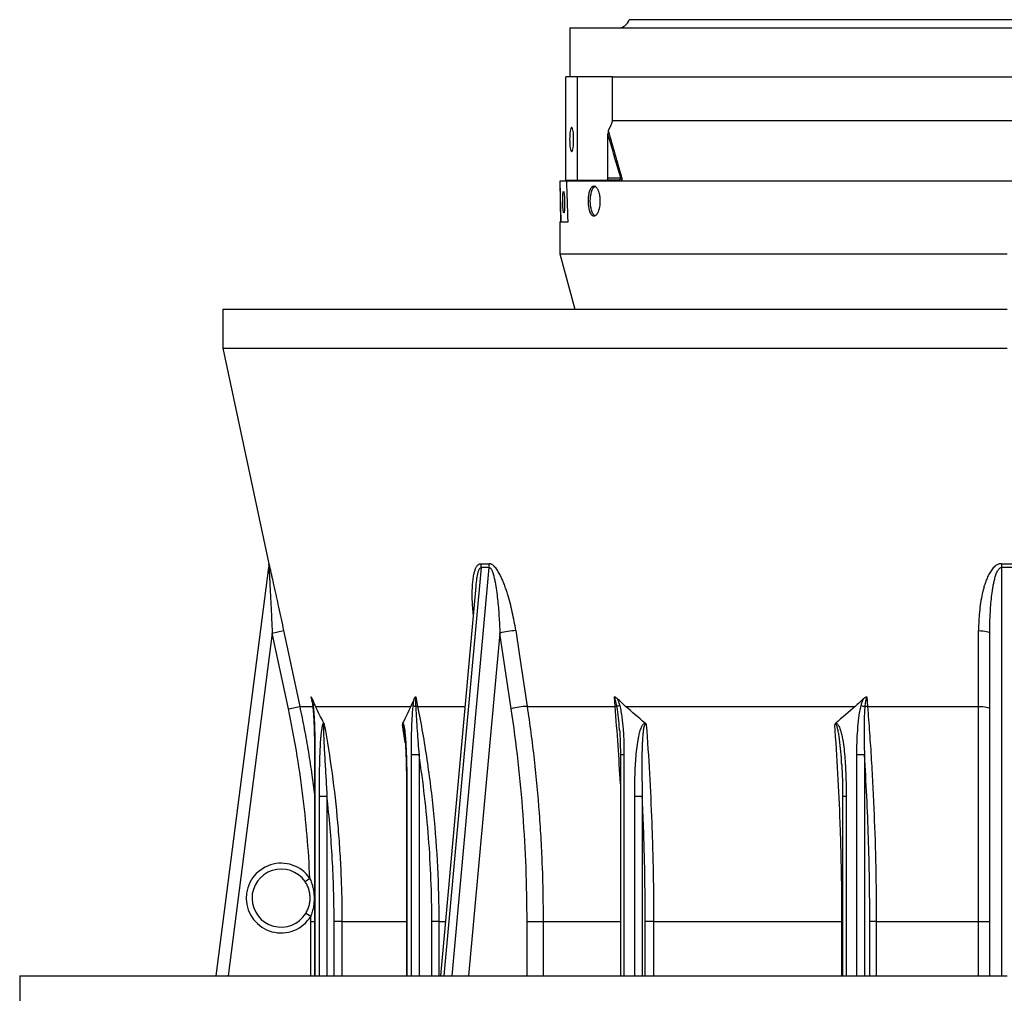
# Model space of a CAD drawing. Header units: millimetres. Extents: x 1627 to 3327, y 523 to 4613.
# Tile 2 of 9: x 1627 to 2475, y 1254 to 2092. Entities that reach past the tile are written whole.
import ezdxf

# ---------------------------------------------------------------- set-up
doc = ezdxf.new("R2010")
doc.units = ezdxf.units.MM

msp = doc.modelspace()

# ---------------------------------------------------------------- linework, layer by layer
at = {"color": 7, "linetype": 'Continuous', "lineweight": 25}
for p, q in [((2100.73, 2085.3), (2100.73, 2043.3)), ((2100.73, 2085.3), (2853.73, 2085.3)), ((2802.65, 2092.43), (2151.81, 2092.43)), ((2097.23, 1954.3), (2097.23, 2043.3)), ((2107.44, 2043.3), (2097.23, 2043.3)), ((2107.44, 1954.3), (2107.44, 2043.3)), ((2137.45, 2043.3), (2107.44, 2043.3)), ((2137.45, 2005.3), (2137.45, 2043.3)), ((2137.45, 2043.3), (2857.23, 2043.3)), ((2857.23, 2005.3), (2137.45, 2005.3)), ((2133.63, 1956.3), (2133.63, 1994.01)), ((2092.27, 1953.3), (2092.88, 1918.3)), ((2092.27, 1953.3), (2092.31, 1953.3)), ((2092.31, 1953.3), (2092.92, 1918.3)), ((2098.08, 1953.3), (2092.31, 1953.3)), ((2097.23, 1954.3), (2107.44, 1954.3)), ((2862.23, 1953.3), (2098.08, 1953.3)), ((2102.2, 1953.49), (2102.23, 1953.3)), ((2107.44, 1954.3), (2132.72, 1954.3)), ((2141.71, 1954.3), (2132.72, 1954.3)), ((2133.63, 1956.3), (2144.55, 1956.3)), ((2092.23, 1918.3), (2092.23, 1890.8)), ((2092.23, 1918.3), (2099.25, 1918.3)), ((2092.23, 1890.8), (2104.96, 1843.3)), ((2092.23, 1890.8), (2477.23, 1890.8)), ((1802.23, 1843.3), (1802.23, 1809.66)), ((1802.23, 1843.3), (2477.23, 1843.3)), ((1802.23, 1809.66), (1841.68, 1624.09)), ((1802.23, 1809.66), (2477.23, 1809.66)), ((1796.49, 1269.3), (1841.82, 1620.79)), ((2020, 1604.59), (1989.43, 1269.3)), ((2020.01, 1604.7), (2020, 1604.59)), ((2020.05, 1604.58), (2020.09, 1604.87)), ((1844.63, 1564.41), (1854.4, 1566.49)), ((1858.5, 1499.23), (1844.63, 1564.41)), ((2050.33, 1499.23), (2040.52, 1564.41)), ((2462.23, 1269.3), (2462.23, 1564.41)), ((1968.08, 1509.56), (1969.73, 1501.3)), ((2139.77, 1501.3), (2139.09, 1509.56)), ((2356.31, 1509.56), (2356.99, 1501.3)), ((1858.5, 1499.23), (1868.27, 1501.3)), ((1868.27, 1501.3), (1879.75, 1501.3)), ((1878.72, 1506.87), (1878.64, 1507.26)), ((1881.98, 1501.3), (1963.83, 1501.3)), ((2064.03, 1501.3), (2139.77, 1501.3)), ((2148.81, 1501.3), (2346.43, 1501.3)), ((2356.99, 1501.3), (2452.63, 1501.3)), ((1957.93, 1482.02), (1957.87, 1482.35)), ((2143.58, 1480.94), (2143.57, 1481.17)), ((1881, 1459.55), (1881, 1269.3)), ((1970.96, 1459.55), (1964.43, 1459.55)), ((2144.29, 1459.55), (2144.29, 1269.3)), ((2354.4, 1459.55), (2347.86, 1459.55)), ((2334.85, 1450.95), (2334.83, 1451.28)), ((1891.74, 1423.64), (1885.21, 1423.64)), ((1960.22, 1423.64), (1960.22, 1269.3)), ((2163.15, 1423.64), (2156.62, 1423.64)), ((2335.54, 1423.64), (2335.54, 1269.3)), ((1872.85, 1350.45), (1876.97, 1353.28)), ((1877.74, 1320.52), (1873.49, 1323.15)), ((1904.62, 1316.18), (1897.86, 1316.18)), ((1988.03, 1316.18), (1981.97, 1316.18)), ((2063.94, 1316.18), (2077.78, 1316.18)), ((2172.88, 1316.18), (2165.69, 1316.18)), ((2172.88, 1316.18), (2335.04, 1316.18)), ((2364.53, 1316.18), (2358.96, 1316.18)), ((2364.53, 1316.18), (2452.65, 1316.18)), ((2452.65, 1316.18), (2462.23, 1316.18)), ((1627.23, 1269.3), (1627.23, 1239.3)), ((1627.23, 1269.3), (2477.23, 1269.3))]:
    msp.add_line(p, q, dxfattribs=at)
at = {"color": 1, "linetype": 'Continuous', "lineweight": 25}
for p, q in [((2141.43, 1953.49), (2102.2, 1953.49)), ((2024.39, 1620.79), (1992.34, 1269.3)), ((1999.41, 1269.3), (2031.46, 1620.79)), ((2472.23, 1620.79), (2472.23, 1269.3)), ((1844.63, 1564.41), (1806.57, 1269.3)), ((2040.52, 1564.41), (2013.61, 1269.3)), ((1879.14, 1504.38), (1878.1, 1509.56)), ((1969.73, 1501.3), (2010.58, 1501.3)), ((1959.16, 1470.09), (1956.63, 1485.5)), ((1957.99, 1481.68), (1958.12, 1480.92)), ((1881.38, 1459.55), (1881, 1459.55)), ((1881.38, 1459.55), (1881.38, 1269.3)), ((1964.43, 1269.3), (1964.43, 1459.55)), ((1970.96, 1459.55), (1970.96, 1269.3)), ((2147.38, 1459.55), (2144.29, 1459.55)), ((2147.38, 1459.55), (2147.38, 1269.3)), ((2347.86, 1269.3), (2347.86, 1459.55)), ((2354.4, 1459.55), (2354.4, 1269.3)), ((2334.87, 1450.6), (2335.01, 1447.77)), ((1885.21, 1269.3), (1885.21, 1423.64)), ((1891.74, 1423.64), (1891.74, 1269.3)), ((1960.6, 1423.64), (1960.22, 1423.64)), ((1960.6, 1423.64), (1960.6, 1269.3)), ((2156.62, 1269.3), (2156.62, 1423.64)), ((2163.15, 1423.64), (2163.15, 1269.3)), ((2338.62, 1423.64), (2335.54, 1423.64)), ((2338.62, 1423.64), (2338.62, 1269.3)), ((1877.75, 1316.18), (1881, 1316.18)), ((1877.75, 1269.3), (1877.75, 1316.18)), ((1897.86, 1269.3), (1897.86, 1316.18)), ((1904.62, 1316.18), (1960.22, 1316.18)), ((1904.62, 1316.18), (1904.62, 1269.3)), ((1981.97, 1269.3), (1981.97, 1316.18)), ((1988.03, 1316.18), (1993.7, 1316.18)), ((1988.03, 1316.18), (1988.03, 1269.3)), ((2063.94, 1269.3), (2063.94, 1316.18)), ((2077.78, 1316.18), (2144.29, 1316.18)), ((2077.78, 1316.18), (2077.78, 1269.3)), ((2165.69, 1269.3), (2165.69, 1316.18)), ((2172.88, 1316.18), (2172.88, 1269.3)), ((2335.54, 1316.18), (2335.04, 1316.18)), ((2335.04, 1269.3), (2335.04, 1316.18)), ((2358.96, 1269.3), (2358.96, 1316.18)), ((2364.53, 1316.18), (2364.53, 1269.3)), ((2452.65, 1269.3), (2452.65, 1316.18))]:
    msp.add_line(p, q, dxfattribs=at)
at = {"color": 7, "linetype": 'Continuous', "lineweight": 25, "flags": 128}
for points in [[(2104.05, 1989.3), (2104.02, 1991.23), (2103.94, 1993.1), (2103.8, 1994.83), (2103.6, 1996.38), (2103.37, 1997.68), (2103.1, 1998.7), (2102.81, 1999.4), (2102.5, 1999.76), (2102.18, 1999.76), (2101.87, 1999.4), (2101.57, 1998.7), (2101.3, 1997.68), (2101.07, 1996.38), (2100.88, 1994.83), (2100.74, 1993.1), (2100.65, 1991.23), (2100.62, 1989.3), (2100.65, 1987.38), (2100.74, 1985.51), (2100.88, 1983.78), (2101.07, 1982.23), (2101.3, 1980.93), (2101.57, 1979.91), (2101.87, 1979.21), (2102.18, 1978.85), (2102.5, 1978.85), (2102.81, 1979.21), (2103.1, 1979.91), (2103.37, 1980.93), (2103.6, 1982.23), (2103.8, 1983.78), (2103.94, 1985.51), (2104.02, 1987.38), (2104.05, 1989.3)], [(2122.56, 1923.49), (2122.17, 1923.7), (2121.39, 1924.4), (2120.67, 1925.42), (2120.02, 1926.74), (2119.46, 1928.32), (2119.01, 1930.12), (2118.68, 1932.08), (2118.48, 1934.17), (2118.41, 1936.3), (2118.48, 1938.44), (2118.68, 1940.53), (2119.01, 1942.49), (2119.46, 1944.29), (2120.02, 1945.87), (2120.67, 1947.19), (2121.39, 1948.21), (2122.17, 1948.91), (2122.53, 1949.11)], [(2472.31, 1624.15), (2472.3, 1623.73), (2472.29, 1623.31), (2472.28, 1622.9), (2472.27, 1622.47), (2472.26, 1622.05), (2472.25, 1621.63), (2472.24, 1621.21), (2472.23, 1620.79)], [(1854.4, 1566.49), (1858.57, 1546.93), (1868.27, 1501.3)], [(2054.23, 1566.49), (2057.17, 1546.93), (2064.03, 1501.3)], [(2452.63, 1501.3), (2452.62, 1520.87), (2452.62, 1566.49)], [(2452.62, 1566.49), (2454.51, 1566.44), (2456.33, 1566.31), (2457.99, 1566.11), (2459.44, 1565.85), (2460.63, 1565.54), (2461.51, 1565.19), (2462.05, 1564.81), (2462.23, 1564.41)], [(2452.63, 1501.3), (2454.52, 1501.25), (2456.33, 1501.12), (2457.99, 1500.93), (2459.44, 1500.67), (2460.63, 1500.36), (2461.51, 1500), (2462.05, 1499.62), (2462.23, 1499.23)]]:
    msp.add_lwpolyline(points, dxfattribs=at)
at = {"color": 7, "linetype": 'Continuous', "lineweight": 25}
for centre, radius, start, end in [((2142.23, 2095.3), 10, 270, 343.2932), ((2101.21, 1953.3), 1, 10.88553, 90), ((2140.51, 1953.38), 0.928, 7.18286, 87.43282), ((2142.8, 1961.39), 5.37, 288.92984, 298.88257), ((1831.89, 1622.01), 10, 352.72155, 12.02082), ((1831.91, 1622.07), 10, 352.65122, 12.00989), ((2010.47, 1622.29), 14, 353.84775, 7.62134), ((2017.38, 1621.84), 14.12, 355.72721, 9.39564), ((2055.87, 1509.43), 57.08, 91.64733, 105.60016), ((1969.4, 1507.57), 6.58, 238.46433, 258.76804), ((1971.6, 1478.83), 22.56, 94.77022, 98.90039), ((2065.68, 1444.24), 57.09, 91.65557, 105.59979), ((2139.52, 1492.8), 8.51, 77.63178, 88.25391), ((2149.23, 1482.84), 19.9, 106.13658, 113.35164), ((2365.05, 1546.47), 46.51, 253.13054, 257.20254), ((2358.03, 1476.14), 25.18, 92.3569, 97.48814), ((1852.23, 1336.3), 30, 34.45076, 328.24919), ((1852.23, 1336.3), 25, 34.45076, 328.24919)]:
    msp.add_arc(centre, radius, start, end, dxfattribs=at)
at = {"color": 1, "linetype": 'Continuous', "lineweight": 25}
msp.add_arc((1880.15, 1501.38), 0.647, 116.98149, 176.31534, dxfattribs=at)
at = {"color": 7, "linetype": 'Continuous', "lineweight": 25}
for centre, major_axis, ratio, start_param, end_param in [((2477.23, -20019.4), (-383.54, 22056.64), 0.001521, 6.179265, 6.195892), ((2132.72, 1956.3), (0, 2), 0.455863, 3.141593, 4.712389)]:
    msp.add_ellipse(centre, major_axis=major_axis, ratio=ratio, start_param=start_param, end_param=end_param, dxfattribs=at)
msp.add_ellipse((2095.47, 1935.3), major_axis=(-0.17, 9.5), ratio=0.087129, dxfattribs=at)
for points in [[(2137.45, 2005.3), (2136.28, 2002.28), (2135.08, 1999.42), (2133.83, 1996.76)], [(2144.55, 1956.3), (2140.85, 1968.85), (2137.22, 1981.42), (2133.63, 1994.01)], [(2133.83, 1996.76), (2137.63, 1983.38), (2141.48, 1970.02), (2145.4, 1956.68)], [(1841.82, 1620.79), (1841.81, 1620.75), (1841.81, 1620.73), (1841.81, 1620.73)], [(2024.35, 1624.15), (2026.66, 1624.07), (2028.99, 1624.07), (2031.31, 1624.15)], [(2031.46, 1620.79), (2029.1, 1620.71), (2026.74, 1620.71), (2024.39, 1620.79)], [(2482.23, 1620.79), (2478.9, 1620.71), (2475.57, 1620.71), (2472.23, 1620.79)], [(2472.31, 1624.15), (2475.59, 1624.07), (2478.87, 1624.07), (2482.16, 1624.15)], [(1888.93, 1486.96), (1886.57, 1491.59), (1884.25, 1496.39), (1881.98, 1501.3)], [(1963.83, 1501.3), (1961.55, 1496.39), (1959.24, 1491.59), (1956.87, 1486.96)], [(1966.81, 1507.95), (1965.83, 1505.7), (1964.84, 1503.47), (1963.83, 1501.3)], [(2165.61, 1486.96), (2159.9, 1491.59), (2154.31, 1496.39), (2148.81, 1501.3)], [(2346.43, 1501.3), (2340.93, 1496.39), (2335.34, 1491.59), (2329.63, 1486.96)], [(2353.62, 1507.95), (2351.26, 1505.7), (2348.86, 1503.47), (2346.43, 1501.3)], [(2063.94, 1316.18), (2063.94, 1347.02), (2061.65, 1408.37), (2054.87, 1469.05), (2050.33, 1499.23)], [(1877.75, 1316.18), (1877.75, 1317.62), (1877.75, 1319.07), (1877.74, 1320.52)]]:
    msp.add_open_spline(points, degree=3, dxfattribs=at)
for points, knots in [([(2133.83, 1996.76), (2133.83, 1996.75), (2133.81, 1996.72), (2133.8, 1996.66), (2133.78, 1996.6), (2133.77, 1996.53), (2133.75, 1996.45), (2133.74, 1996.35), (2133.72, 1996.25), (2133.71, 1996.14), (2133.7, 1996.02), (2133.69, 1995.89), (2133.68, 1995.75), (2133.67, 1995.6), (2133.65, 1995.28), (2133.64, 1994.75), (2133.63, 1994.27), (2133.63, 1994.01)], [0, 0, 0, 0, 0.024428, 0.050503, 0.078523, 0.10873, 0.141315, 0.176434, 0.214207, 0.254734, 0.298095, 0.344355, 0.393568, 0.445777, 0.501021, 0.728002, 1, 1, 1, 1]), ([(2141.43, 1953.49), (2141.58, 1953.61), (2141.68, 1953.72), (2141.82, 1953.91), (2141.86, 1954), (2141.88, 1954.15), (2141.86, 1954.21), (2141.82, 1954.26), (2141.8, 1954.28), (2141.76, 1954.3), (2141.73, 1954.3), (2141.71, 1954.3)], [0, 0, 0, 0, 0.25, 0.25, 0.5, 0.5, 0.75, 0.75, 0.875, 0.875, 1, 1, 1, 1]), ([(2144.55, 1956.3), (2144.61, 1956.2), (2144.66, 1956.09), (2144.71, 1955.86), (2144.72, 1955.74), (2144.69, 1955.52), (2144.65, 1955.43), (2144.56, 1955.26), (2144.51, 1955.18), (2144.33, 1954.99), (2144.2, 1954.89), (2143.92, 1954.72), (2143.77, 1954.66), (2143.32, 1954.49), (2143, 1954.42), (2142.36, 1954.33), (2142.04, 1954.3), (2141.71, 1954.3)], [0, 0, 0, 0, 0.0625, 0.0625, 0.125, 0.125, 0.1875, 0.1875, 0.25, 0.25, 0.375, 0.375, 0.5, 0.5, 0.75, 0.75, 1, 1, 1, 1]), ([(2145.4, 1956.68), (2145.45, 1956.5), (2145.5, 1956.32), (2145.56, 1955.95), (2145.59, 1955.76), (2145.61, 1955.4), (2145.61, 1955.23), (2145.59, 1954.89), (2145.57, 1954.74), (2145.51, 1954.44), (2145.48, 1954.31), (2145.39, 1954.06), (2145.34, 1953.94), (2145.18, 1953.62), (2145.06, 1953.45), (2144.92, 1953.3)], [0, 0, 0, 0, 0.125, 0.125, 0.25, 0.25, 0.375, 0.375, 0.5, 0.5, 0.625, 0.625, 0.75, 0.75, 1, 1, 1, 1]), ([(2116.77, 1936.3), (2116.77, 1935.45), (2116.8, 1934.6), (2116.88, 1933.36), (2116.92, 1932.94), (2117.01, 1932.13), (2117.06, 1931.72), (2117.23, 1930.54), (2117.37, 1929.79), (2117.63, 1928.73), (2117.72, 1928.39), (2117.91, 1927.73), (2118.01, 1927.41), (2118.34, 1926.51), (2118.58, 1925.97), (2118.97, 1925.26), (2119.1, 1925.04), (2119.38, 1924.64), (2119.66, 1924.28), (2119.96, 1923.99), (2120.26, 1923.74), (2120.42, 1923.64), (2120.89, 1923.39), (2121.21, 1923.31), (2121.7, 1923.3), (2121.86, 1923.33), (2122.19, 1923.41), (2122.35, 1923.47), (2122.84, 1923.72), (2123.16, 1923.97), (2123.62, 1924.45), (2123.78, 1924.64), (2124.08, 1925.04), (2124.22, 1925.26), (2124.65, 1925.96), (2124.91, 1926.5), (2125.4, 1927.71), (2125.62, 1928.37), (2125.91, 1929.43), (2126, 1929.79), (2126.16, 1930.54), (2126.24, 1930.93), (2126.44, 1932.11), (2126.54, 1932.92), (2126.65, 1934.17), (2126.67, 1934.6), (2126.71, 1935.45), (2126.72, 1935.88), (2126.72, 1937.15), (2126.68, 1937.99), (2126.58, 1939.25), (2126.54, 1939.67), (2126.43, 1940.48), (2126.32, 1941.28), (2126.17, 1942.05), (2126, 1942.8), (2125.91, 1943.17), (2125.62, 1944.23), (2125.4, 1944.89), (2125.04, 1945.79), (2124.91, 1946.07), (2124.65, 1946.62), (2124.51, 1946.87), (2124.08, 1947.58), (2123.79, 1947.98), (2123.32, 1948.47), (2123.16, 1948.62), (2122.84, 1948.87), (2122.68, 1948.97), (2122.2, 1949.22), (2121.87, 1949.3), (2121.38, 1949.31), (2121.22, 1949.28), (2120.9, 1949.2), (2120.74, 1949.14), (2120.42, 1948.98), (2120.27, 1948.87), (2119.96, 1948.63), (2119.81, 1948.48), (2119.38, 1947.99), (2119.1, 1947.59), (2118.58, 1946.65), (2118.34, 1946.1), (2117.91, 1944.9), (2117.72, 1944.25), (2117.46, 1943.19), (2117.38, 1942.82), (2117.24, 1942.07), (2117.11, 1941.3), (2117.01, 1940.5), (2116.92, 1939.69), (2116.88, 1939.28), (2116.8, 1938.01), (2116.77, 1937.16), (2116.77, 1936.3)], [0, 0, 0, 0, 0.03125, 0.03125, 0.046875, 0.046875, 0.0625, 0.0625, 0.09375, 0.09375, 0.109375, 0.109375, 0.125, 0.125, 0.15625, 0.15625, 0.171875, 0.171875, 0.1875, 0.203125, 0.203125, 0.21875, 0.21875, 0.25, 0.25, 0.265625, 0.265625, 0.28125, 0.28125, 0.3125, 0.3125, 0.328125, 0.328125, 0.34375, 0.34375, 0.375, 0.375, 0.40625, 0.40625, 0.421875, 0.421875, 0.4375, 0.4375, 0.46875, 0.46875, 0.484375, 0.484375, 0.5, 0.5, 0.53125, 0.53125, 0.546875, 0.546875, 0.5625, 0.578125, 0.578125, 0.59375, 0.59375, 0.625, 0.625, 0.640625, 0.640625, 0.65625, 0.65625, 0.6875, 0.6875, 0.703125, 0.703125, 0.71875, 0.71875, 0.75, 0.75, 0.765625, 0.765625, 0.78125, 0.78125, 0.796875, 0.796875, 0.8125, 0.8125, 0.84375, 0.84375, 0.875, 0.875, 0.90625, 0.90625, 0.921875, 0.921875, 0.9375, 0.953125, 0.953125, 0.96875, 0.96875, 1, 1, 1, 1]), ([(1841.79, 1623.75), (1841.9, 1623.3), (1842.1, 1622.48), (1842.55, 1620.53), (1843.06, 1618.29), (1843.67, 1615.58), (1844.61, 1611.4), (1846.04, 1605.01), (1847.27, 1599.46), (1848, 1596.12), (1848.02, 1596.01)], [0, 0, 0, 0, 0.094084, 0.172497, 0.252854, 0.359401, 0.46606, 0.684853, 0.990167, 1, 1, 1, 1]), ([(1841.82, 1620.79), (1841.82, 1620.8), (1841.82, 1620.78), (1841.83, 1620.72), (1841.83, 1620.66), (1841.84, 1620.53), (1841.85, 1620.45), (1841.86, 1620.28), (1841.86, 1620.18), (1841.88, 1619.87), (1841.9, 1619.64), (1841.92, 1619.16), (1841.94, 1618.9), (1841.98, 1618.12), (1842.01, 1617.57), (1842.07, 1616.46), (1842.1, 1615.89), (1842.2, 1614.16), (1842.26, 1612.99), (1842.38, 1610.63), (1842.44, 1609.45), (1842.63, 1605.86), (1842.75, 1603.45), (1843, 1598.6), (1843.12, 1596.17), (1843.36, 1591.3), (1843.48, 1588.87), (1843.71, 1583.99), (1843.83, 1581.54), (1844.18, 1574.21), (1844.41, 1569.31), (1844.63, 1564.41)], [0, 0, 0, 0, 0.007813, 0.007813, 0.015625, 0.015625, 0.023438, 0.023438, 0.03125, 0.03125, 0.046875, 0.046875, 0.0625, 0.0625, 0.09375, 0.09375, 0.125, 0.125, 0.1875, 0.1875, 0.25, 0.25, 0.375, 0.375, 0.5, 0.5, 0.625, 0.625, 0.75, 0.75, 1, 1, 1, 1]), ([(2054.23, 1566.49), (2053.42, 1571.86), (2052.44, 1577.2), (2050.69, 1585.16), (2050.06, 1587.81), (2048.68, 1593.07), (2047.93, 1595.69), (2046.71, 1599.61), (2046.28, 1600.91), (2045.39, 1603.5), (2044.92, 1604.8), (2043.94, 1607.38), (2043.43, 1608.65), (2042.34, 1611.16), (2041.77, 1612.39), (2040.56, 1614.82), (2039.92, 1616), (2038.88, 1617.73), (2038.52, 1618.3), (2037.77, 1619.4), (2037.38, 1619.93), (2036.57, 1620.94), (2036.15, 1621.42), (2035.48, 1622.09), (2035.25, 1622.3), (2034.79, 1622.7), (2034.55, 1622.89), (2034.07, 1623.24), (2033.83, 1623.39), (2033.33, 1623.67), (2033.08, 1623.79), (2032.32, 1624.07), (2031.81, 1624.16), (2031.31, 1624.15)], [0, 0, 0, 0, 0.25, 0.25, 0.375, 0.375, 0.5, 0.5, 0.5625, 0.5625, 0.625, 0.625, 0.6875, 0.6875, 0.75, 0.75, 0.8125, 0.8125, 0.84375, 0.84375, 0.875, 0.875, 0.90625, 0.90625, 0.921875, 0.921875, 0.9375, 0.9375, 0.953125, 0.953125, 0.96875, 0.96875, 1, 1, 1, 1]), ([(2031.46, 1620.79), (2031.57, 1620.8), (2031.69, 1620.78), (2031.91, 1620.72), (2032.01, 1620.66), (2032.22, 1620.53), (2032.32, 1620.45), (2032.51, 1620.28), (2032.6, 1620.18), (2032.85, 1619.87), (2033.01, 1619.64), (2033.29, 1619.16), (2033.43, 1618.9), (2033.8, 1618.12), (2034.02, 1617.57), (2034.43, 1616.46), (2034.61, 1615.89), (2035.13, 1614.16), (2035.43, 1612.99), (2035.97, 1610.63), (2036.22, 1609.45), (2036.9, 1605.86), (2037.29, 1603.45), (2037.97, 1598.6), (2038.27, 1596.17), (2038.8, 1591.3), (2039.04, 1588.87), (2039.46, 1583.99), (2039.64, 1581.54), (2040.13, 1574.21), (2040.36, 1569.31), (2040.52, 1564.41)], [0, 0, 0, 0, 0.007813, 0.007813, 0.015625, 0.015625, 0.023438, 0.023438, 0.03125, 0.03125, 0.046875, 0.046875, 0.0625, 0.0625, 0.09375, 0.09375, 0.125, 0.125, 0.1875, 0.1875, 0.25, 0.25, 0.375, 0.375, 0.5, 0.5, 0.625, 0.625, 0.75, 0.75, 1, 1, 1, 1]), ([(2472.31, 1624.15), (2471.96, 1624.16), (2471.61, 1624.14), (2470.93, 1624.05), (2470.58, 1623.98), (2469.58, 1623.69), (2468.95, 1623.41), (2468.06, 1622.9), (2467.77, 1622.71), (2467.2, 1622.32), (2466.94, 1622.11), (2466.15, 1621.44), (2465.67, 1620.96), (2464.75, 1619.95), (2464.32, 1619.42), (2463.51, 1618.33), (2463.13, 1617.77), (2462.41, 1616.63), (2462.07, 1616.04), (2461.42, 1614.85), (2461.11, 1614.25), (2460.23, 1612.42), (2459.7, 1611.18), (2458.73, 1608.66), (2458.29, 1607.39), (2457.46, 1604.81), (2457.09, 1603.52), (2456.4, 1600.92), (2456.09, 1599.62), (2455.22, 1595.7), (2454.74, 1593.08), (2453.94, 1587.81), (2453.62, 1585.17), (2452.86, 1577.21), (2452.62, 1571.86), (2452.62, 1566.49)], [0, 0, 0, 0, 0.015625, 0.015625, 0.03125, 0.03125, 0.0625, 0.0625, 0.078125, 0.078125, 0.09375, 0.09375, 0.125, 0.125, 0.15625, 0.15625, 0.1875, 0.1875, 0.21875, 0.21875, 0.25, 0.25, 0.3125, 0.3125, 0.375, 0.375, 0.4375, 0.4375, 0.5, 0.5, 0.625, 0.625, 0.75, 0.75, 1, 1, 1, 1]), ([(2462.23, 1564.41), (2462.23, 1569.31), (2462.34, 1574.2), (2462.68, 1581.53), (2462.82, 1583.97), (2463.18, 1588.85), (2463.39, 1591.28), (2463.9, 1596.15), (2464.2, 1598.58), (2464.75, 1602.21), (2464.94, 1603.42), (2465.37, 1605.84), (2465.61, 1607.04), (2466.13, 1609.44), (2466.41, 1610.63), (2467.06, 1613), (2467.42, 1614.17), (2468.06, 1615.89), (2468.29, 1616.46), (2468.81, 1617.58), (2469.09, 1618.13), (2469.58, 1618.91), (2469.75, 1619.16), (2470.13, 1619.65), (2470.34, 1619.88), (2470.8, 1620.29), (2471.05, 1620.47), (2471.47, 1620.67), (2471.62, 1620.72), (2471.92, 1620.78), (2472.08, 1620.8), (2472.23, 1620.79)], [0, 0, 0, 0, 0.25, 0.25, 0.375, 0.375, 0.5, 0.5, 0.625, 0.625, 0.6875, 0.6875, 0.75, 0.75, 0.8125, 0.8125, 0.875, 0.875, 0.90625, 0.90625, 0.9375, 0.9375, 0.953125, 0.953125, 0.96875, 0.96875, 0.984375, 0.984375, 0.992187, 0.992187, 1, 1, 1, 1]), ([(1879, 1507.95), (1878.84, 1508.32), (1878.69, 1508.65), (1878.46, 1509.07), (1878.38, 1509.2), (1878.27, 1509.36), (1878.24, 1509.41), (1878.17, 1509.5), (1878.13, 1509.53), (1878.1, 1509.56)], [0, 0, 0, 0, 0.5, 0.5, 0.75, 0.75, 0.875, 0.875, 1, 1, 1, 1]), ([(1966.81, 1507.95), (1966.97, 1508.32), (1967.14, 1508.65), (1967.45, 1509.07), (1967.57, 1509.2), (1967.75, 1509.36), (1967.81, 1509.41), (1967.94, 1509.5), (1968.01, 1509.53), (1968.08, 1509.56)], [0, 0, 0, 0, 0.5, 0.5, 0.75, 0.75, 0.875, 0.875, 1, 1, 1, 1]), ([(1968.08, 1509.56), (1968.04, 1509.24), (1968.02, 1508.9), (1967.99, 1508.22), (1967.98, 1507.87), (1967.96, 1506.83), (1967.97, 1506.12), (1968, 1503.99), (1968.05, 1502.55), (1968.11, 1501.11)], [0, 0, 0, 0, 0.125, 0.125, 0.25, 0.25, 0.5, 0.5, 1, 1, 1, 1]), ([(2141.63, 1507.95), (2141.24, 1508.32), (2140.85, 1508.65), (2140.22, 1509.07), (2140, 1509.2), (2139.66, 1509.36), (2139.55, 1509.41), (2139.38, 1509.47), (2139.32, 1509.49), (2139.2, 1509.53), (2139.15, 1509.54), (2139.09, 1509.56)], [0, 0, 0, 0, 0.5, 0.5, 0.75, 0.75, 0.875, 0.875, 0.9375, 0.9375, 1, 1, 1, 1]), ([(2141.34, 1501.11), (2141.09, 1502.55), (2140.81, 1503.98), (2140.3, 1506.11), (2140.12, 1506.82), (2139.79, 1507.87), (2139.68, 1508.22), (2139.41, 1508.9), (2139.27, 1509.24), (2139.09, 1509.56)], [0, 0, 0, 0, 0.5, 0.5, 0.75, 0.75, 0.875, 0.875, 1, 1, 1, 1]), ([(2353.62, 1507.95), (2354, 1508.32), (2354.41, 1508.65), (2355.07, 1509.07), (2355.31, 1509.2), (2355.67, 1509.36), (2355.79, 1509.41), (2356.05, 1509.5), (2356.18, 1509.53), (2356.31, 1509.56)], [0, 0, 0, 0, 0.5, 0.5, 0.75, 0.75, 0.875, 0.875, 1, 1, 1, 1]), ([(2356.31, 1509.56), (2356.16, 1509.24), (2356.04, 1508.9), (2355.83, 1508.22), (2355.74, 1507.87), (2355.5, 1506.83), (2355.37, 1506.12), (2355.04, 1503.99), (2354.88, 1502.55), (2354.74, 1501.11)], [0, 0, 0, 0, 0.125, 0.125, 0.25, 0.25, 0.5, 0.5, 1, 1, 1, 1]), ([(1878.66, 1507.27), (1878.68, 1507.2), (1878.77, 1506.75), (1878.96, 1505.6), (1879.24, 1503.76), (1879.41, 1502.25), (1879.5, 1501.42)], [0, 0, 0, 0, 0.040586, 0.255707, 0.587086, 1, 1, 1, 1]), ([(1881.98, 1501.3), (1881.47, 1502.39), (1880.97, 1503.49), (1879.98, 1505.71), (1879.49, 1506.82), (1879, 1507.95)], [0, 0, 0, 0, 0.5, 0.5, 1, 1, 1, 1]), ([(1879, 1507.95), (1879.19, 1507), (1879.34, 1506.01), (1879.62, 1504), (1879.75, 1502.99), (1879.86, 1501.96)], [0, 0, 0, 0, 0.5, 0.5, 1, 1, 1, 1]), ([(1879.51, 1501.42), (1879.51, 1501.38), (1879.64, 1500.34), (1879.83, 1497.97), (1880.14, 1493.95), (1880.42, 1489.03), (1880.66, 1483.09), (1880.85, 1476.26), (1880.97, 1468.33), (1881.02, 1462.66), (1881.01, 1459.59), (1881, 1459.55)], [0, 0, 0, 0, 0.002849, 0.078637, 0.172224, 0.29461, 0.432477, 0.597102, 0.781399, 0.997364, 1, 1, 1, 1]), ([(1879.86, 1501.96), (1880.04, 1500.24), (1880.19, 1498.5), (1880.46, 1495.01), (1880.57, 1493.26), (1880.76, 1489.74), (1880.84, 1487.98), (1880.99, 1484.44), (1881.05, 1482.67), (1881.2, 1477.34), (1881.27, 1473.79), (1881.36, 1466.67), (1881.38, 1463.11), (1881.38, 1459.55)], [0, 0, 0, 0, 0.125, 0.125, 0.25, 0.25, 0.375, 0.375, 0.5, 0.5, 0.75, 0.75, 1, 1, 1, 1]), ([(1964.43, 1459.55), (1964.43, 1463.11), (1964.45, 1466.67), (1964.53, 1473.79), (1964.6, 1477.35), (1964.81, 1484.45), (1964.95, 1487.98), (1965.24, 1493.26), (1965.35, 1495.01), (1965.62, 1498.5), (1965.77, 1500.23), (1965.95, 1501.96)], [0, 0, 0, 0, 0.25, 0.25, 0.5, 0.5, 0.75, 0.75, 0.875, 0.875, 1, 1, 1, 1]), ([(1965.95, 1501.96), (1966.06, 1502.99), (1966.19, 1504), (1966.46, 1506.01), (1966.62, 1507), (1966.81, 1507.95)], [0, 0, 0, 0, 0.5, 0.5, 1, 1, 1, 1]), ([(1968.11, 1501.11), (1968.19, 1499.39), (1968.27, 1497.67), (1968.47, 1494.22), (1968.57, 1492.5), (1968.91, 1487.31), (1969.15, 1483.85), (1969.65, 1476.91), (1969.91, 1473.44), (1970.43, 1466.5), (1970.69, 1463.03), (1970.96, 1459.55)], [0, 0, 0, 0, 0.125, 0.125, 0.25, 0.25, 0.5, 0.5, 0.75, 0.75, 1, 1, 1, 1]), ([(1969.73, 1501.3), (1971.25, 1493.7), (1972.67, 1486.07), (1975.34, 1470.77), (1976.58, 1463.11), (1978.87, 1447.74), (1979.92, 1440.04), (1981.82, 1424.63), (1982.68, 1416.92), (1986.5, 1378.32), (1988.03, 1347.31), (1988.03, 1316.18)], [0, 0, 0, 0, 0.125, 0.125, 0.25, 0.25, 0.375, 0.375, 0.5, 0.5, 1, 1, 1, 1]), ([(2064.03, 1501.3), (2065.17, 1493.7), (2066.25, 1486.07), (2068.25, 1470.78), (2069.18, 1463.13), (2071.75, 1440.11), (2073.19, 1424.7), (2074.91, 1401.51), (2075.41, 1393.77), (2076.28, 1378.28), (2076.63, 1370.53), (2077.5, 1347.26), (2077.78, 1331.73), (2077.78, 1316.18)], [0, 0, 0, 0, 0.125, 0.125, 0.25, 0.25, 0.5, 0.5, 0.625, 0.625, 0.75, 0.75, 1, 1, 1, 1]), ([(2148.81, 1501.3), (2147.6, 1502.39), (2146.39, 1503.49), (2143.99, 1505.71), (2142.8, 1506.82), (2141.63, 1507.95)], [0, 0, 0, 0, 0.5, 0.5, 1, 1, 1, 1]), ([(2141.63, 1507.95), (2142.08, 1507), (2142.46, 1506.01), (2143.13, 1504.01), (2143.43, 1502.99), (2143.69, 1501.96)], [0, 0, 0, 0, 0.5, 0.5, 1, 1, 1, 1]), ([(2143.69, 1501.96), (2144.14, 1500.24), (2144.51, 1498.5), (2145.14, 1495.01), (2145.41, 1493.26), (2145.88, 1489.74), (2146.08, 1487.98), (2146.42, 1484.44), (2146.57, 1482.67), (2146.95, 1477.34), (2147.12, 1473.79), (2147.33, 1466.67), (2147.38, 1463.11), (2147.38, 1459.55)], [0, 0, 0, 0, 0.125, 0.125, 0.25, 0.25, 0.375, 0.375, 0.5, 0.5, 0.75, 0.75, 1, 1, 1, 1]), ([(2347.86, 1459.55), (2347.86, 1463.11), (2347.91, 1466.67), (2348.13, 1473.79), (2348.29, 1477.35), (2348.8, 1484.45), (2349.13, 1487.98), (2349.83, 1493.26), (2350.1, 1495.01), (2350.74, 1498.5), (2351.1, 1500.23), (2351.55, 1501.96)], [0, 0, 0, 0, 0.25, 0.25, 0.5, 0.5, 0.75, 0.75, 0.875, 0.875, 1, 1, 1, 1]), ([(2351.55, 1501.96), (2351.82, 1502.99), (2352.11, 1504), (2352.78, 1506.01), (2353.16, 1507), (2353.62, 1507.95)], [0, 0, 0, 0, 0.5, 0.5, 1, 1, 1, 1]), ([(2354.74, 1501.11), (2354.58, 1499.39), (2354.47, 1497.67), (2354.28, 1494.22), (2354.22, 1492.5), (2354.06, 1487.31), (2354.03, 1483.85), (2354.03, 1476.91), (2354.07, 1473.44), (2354.2, 1466.5), (2354.29, 1463.03), (2354.4, 1459.55)], [0, 0, 0, 0, 0.125, 0.125, 0.25, 0.25, 0.5, 0.5, 0.75, 0.75, 1, 1, 1, 1]), ([(2356.99, 1501.3), (2357.62, 1493.7), (2358.21, 1486.07), (2359.3, 1470.77), (2359.81, 1463.11), (2360.76, 1447.74), (2361.19, 1440.04), (2361.97, 1424.63), (2362.33, 1416.92), (2363.9, 1378.32), (2364.53, 1347.31), (2364.53, 1316.18)], [0, 0, 0, 0, 0.125, 0.125, 0.25, 0.25, 0.375, 0.375, 0.5, 0.5, 1, 1, 1, 1]), ([(2452.65, 1316.18), (2452.65, 1323.95), (2452.65, 1331.73), (2452.65, 1347.27), (2452.65, 1355.04), (2452.65, 1378.31), (2452.65, 1393.8), (2452.64, 1416.99), (2452.64, 1424.71), (2452.64, 1440.12), (2452.64, 1447.81), (2452.63, 1470.82), (2452.63, 1486.09), (2452.63, 1501.3)], [0, 0, 0, 0, 0.125, 0.125, 0.25, 0.25, 0.5, 0.5, 0.625, 0.625, 0.75, 0.75, 1, 1, 1, 1]), ([(1876.97, 1353.28), (1875.93, 1377.82), (1873.88, 1402.25), (1867.72, 1450.9), (1863.63, 1475.12), (1858.5, 1499.23)], [0, 0, 0, 0, 0.5, 0.5, 1, 1, 1, 1]), ([(1885.21, 1423.64), (1885.21, 1429.09), (1885.24, 1434.54), (1885.33, 1442.72), (1885.38, 1445.44), (1885.49, 1450.88), (1885.55, 1453.6), (1885.73, 1459.02), (1885.83, 1461.73), (1886.08, 1467.13), (1886.24, 1469.82), (1886.53, 1473.84), (1886.64, 1475.17), (1886.89, 1477.84), (1887.03, 1479.15), (1887.28, 1481.09), (1887.37, 1481.73), (1887.57, 1482.99), (1887.68, 1483.61), (1887.88, 1484.52), (1887.94, 1484.81), (1888.09, 1485.38), (1888.18, 1485.66), (1888.36, 1486.16), (1888.45, 1486.39), (1888.68, 1486.77), (1888.8, 1486.91), (1888.93, 1486.96)], [0, 0, 0, 0, 0.25, 0.25, 0.375, 0.375, 0.5, 0.5, 0.625, 0.625, 0.75, 0.75, 0.8125, 0.8125, 0.875, 0.875, 0.90625, 0.90625, 0.9375, 0.9375, 0.953125, 0.953125, 0.96875, 0.96875, 0.984375, 0.984375, 1, 1, 1, 1]), ([(1889.44, 1485.5), (1889.42, 1485.57), (1889.39, 1485.63), (1889.34, 1485.76), (1889.31, 1485.82), (1889.25, 1485.92), (1889.21, 1485.97), (1889.15, 1486.01), (1889.11, 1486.02), (1889.05, 1485.98), (1889.03, 1485.94), (1888.98, 1485.85), (1888.96, 1485.79), (1888.91, 1485.6), (1888.89, 1485.46), (1888.83, 1485.03), (1888.81, 1484.73), (1888.77, 1484.1), (1888.76, 1483.78), (1888.73, 1482.82), (1888.73, 1482.17), (1888.74, 1480.86), (1888.75, 1480.21), (1888.78, 1478.24), (1888.82, 1476.92), (1888.92, 1474.27), (1888.97, 1472.94), (1889.15, 1468.96), (1889.29, 1466.31), (1889.57, 1460.99), (1889.72, 1458.32), (1890.18, 1450.33), (1890.5, 1445), (1891.13, 1434.32), (1891.44, 1428.98), (1891.74, 1423.64)], [0, 0, 0, 0, 0.003906, 0.003906, 0.007813, 0.007813, 0.011719, 0.011719, 0.015625, 0.015625, 0.019531, 0.019531, 0.023438, 0.023438, 0.03125, 0.03125, 0.046875, 0.046875, 0.0625, 0.0625, 0.09375, 0.09375, 0.125, 0.125, 0.1875, 0.1875, 0.25, 0.25, 0.375, 0.375, 0.5, 0.5, 0.75, 0.75, 1, 1, 1, 1]), ([(1888.93, 1486.96), (1888.98, 1486.87), (1889.03, 1486.77), (1889.12, 1486.55), (1889.16, 1486.43), (1889.25, 1486.18), (1889.29, 1486.04), (1889.37, 1485.77), (1889.4, 1485.64), (1889.44, 1485.5)], [0, 0, 0, 0, 0.25, 0.25, 0.5, 0.5, 0.75, 0.75, 1, 1, 1, 1]), ([(1889.44, 1485.5), (1894.49, 1457.6), (1898.28, 1429.53), (1901.45, 1394.22), (1902, 1387.15), (1902.95, 1372.98), (1903.35, 1365.89), (1903.99, 1351.69), (1904.23, 1344.59), (1904.54, 1330.39), (1904.62, 1323.28), (1904.62, 1316.18)], [0, 0, 0, 0, 0.5, 0.5, 0.625, 0.625, 0.75, 0.75, 0.875, 0.875, 1, 1, 1, 1]), ([(1956.87, 1486.96), (1956.78, 1486.78), (1956.72, 1486.55), (1956.66, 1486.18), (1956.65, 1486.04), (1956.63, 1485.77), (1956.63, 1485.64), (1956.63, 1485.5)], [0, 0, 0, 0, 0.5, 0.5, 0.75, 0.75, 1, 1, 1, 1]), ([(1956.87, 1486.96), (1957.01, 1486.91), (1957.13, 1486.77), (1957.36, 1486.39), (1957.45, 1486.16), (1957.63, 1485.66), (1957.71, 1485.38), (1957.86, 1484.81), (1957.93, 1484.52), (1958.13, 1483.61), (1958.24, 1482.99), (1958.44, 1481.73), (1958.53, 1481.09), (1958.78, 1479.15), (1958.92, 1477.84), (1959.17, 1475.17), (1959.28, 1473.84), (1959.57, 1469.82), (1959.72, 1467.13), (1959.98, 1461.73), (1960.08, 1459.02), (1960.25, 1453.6), (1960.32, 1450.88), (1960.43, 1445.44), (1960.48, 1442.72), (1960.57, 1434.54), (1960.6, 1429.09), (1960.6, 1423.64)], [0, 0, 0, 0, 0.015625, 0.015625, 0.03125, 0.03125, 0.046875, 0.046875, 0.0625, 0.0625, 0.09375, 0.09375, 0.125, 0.125, 0.1875, 0.1875, 0.25, 0.25, 0.375, 0.375, 0.5, 0.5, 0.625, 0.625, 0.75, 0.75, 1, 1, 1, 1]), ([(2156.62, 1423.64), (2156.62, 1429.09), (2156.68, 1434.54), (2156.92, 1442.72), (2157.02, 1445.44), (2157.29, 1450.88), (2157.45, 1453.6), (2157.86, 1459.02), (2158.11, 1461.73), (2158.73, 1467.13), (2159.1, 1469.82), (2159.8, 1473.84), (2160.07, 1475.17), (2160.67, 1477.84), (2161.01, 1479.15), (2161.61, 1481.09), (2161.83, 1481.73), (2162.32, 1482.99), (2162.59, 1483.61), (2163.05, 1484.52), (2163.22, 1484.81), (2163.58, 1485.38), (2163.78, 1485.66), (2164.21, 1486.16), (2164.45, 1486.39), (2164.99, 1486.77), (2165.29, 1486.91), (2165.61, 1486.96)], [0, 0, 0, 0, 0.25, 0.25, 0.375, 0.375, 0.5, 0.5, 0.625, 0.625, 0.75, 0.75, 0.8125, 0.8125, 0.875, 0.875, 0.90625, 0.90625, 0.9375, 0.9375, 0.953125, 0.953125, 0.96875, 0.96875, 0.984375, 0.984375, 1, 1, 1, 1]), ([(2166.57, 1485.5), (2166.52, 1485.57), (2166.47, 1485.63), (2166.37, 1485.76), (2166.31, 1485.82), (2166.18, 1485.92), (2166.11, 1485.97), (2165.95, 1486.01), (2165.87, 1486.02), (2165.72, 1485.98), (2165.65, 1485.94), (2165.52, 1485.85), (2165.47, 1485.79), (2165.31, 1485.6), (2165.23, 1485.46), (2165.01, 1485.03), (2164.9, 1484.73), (2164.71, 1484.1), (2164.62, 1483.78), (2164.39, 1482.82), (2164.27, 1482.17), (2164.06, 1480.86), (2163.97, 1480.21), (2163.73, 1478.24), (2163.6, 1476.92), (2163.39, 1474.27), (2163.31, 1472.94), (2163.09, 1468.96), (2162.99, 1466.31), (2162.86, 1460.99), (2162.82, 1458.32), (2162.76, 1450.33), (2162.79, 1445), (2162.92, 1434.32), (2163.03, 1428.98), (2163.15, 1423.64)], [0, 0, 0, 0, 0.003906, 0.003906, 0.007813, 0.007813, 0.011719, 0.011719, 0.015625, 0.015625, 0.019531, 0.019531, 0.023438, 0.023438, 0.03125, 0.03125, 0.046875, 0.046875, 0.0625, 0.0625, 0.09375, 0.09375, 0.125, 0.125, 0.1875, 0.1875, 0.25, 0.25, 0.375, 0.375, 0.5, 0.5, 0.75, 0.75, 1, 1, 1, 1]), ([(2165.61, 1486.96), (2165.72, 1486.87), (2165.83, 1486.77), (2166.02, 1486.55), (2166.11, 1486.43), (2166.26, 1486.18), (2166.33, 1486.04), (2166.46, 1485.77), (2166.52, 1485.64), (2166.57, 1485.5)], [0, 0, 0, 0, 0.25, 0.25, 0.5, 0.5, 0.75, 0.75, 1, 1, 1, 1]), ([(2166.57, 1485.5), (2168.67, 1457.6), (2170.24, 1429.53), (2171.56, 1394.22), (2171.79, 1387.15), (2172.19, 1372.98), (2172.36, 1365.89), (2172.62, 1351.69), (2172.72, 1344.59), (2172.85, 1330.39), (2172.88, 1323.28), (2172.88, 1316.18)], [0, 0, 0, 0, 0.5, 0.5, 0.625, 0.625, 0.75, 0.75, 0.875, 0.875, 1, 1, 1, 1]), ([(2329.63, 1486.96), (2329.41, 1486.78), (2329.23, 1486.55), (2329.02, 1486.18), (2328.96, 1486.04), (2328.86, 1485.77), (2328.82, 1485.64), (2328.78, 1485.5)], [0, 0, 0, 0, 0.5, 0.5, 0.75, 0.75, 1, 1, 1, 1]), ([(2335.04, 1316.18), (2335.04, 1330.39), (2334.91, 1344.6), (2334.51, 1365.9), (2334.35, 1372.99), (2333.96, 1387.15), (2333.73, 1394.23), (2332.42, 1429.53), (2330.86, 1457.6), (2328.78, 1485.5)], [0, 0, 0, 0, 0.25, 0.25, 0.375, 0.375, 0.5, 0.5, 1, 1, 1, 1]), ([(2329.63, 1486.96), (2329.96, 1486.91), (2330.26, 1486.77), (2330.8, 1486.39), (2331.03, 1486.16), (2331.46, 1485.66), (2331.66, 1485.38), (2332.02, 1484.81), (2332.19, 1484.52), (2332.66, 1483.61), (2332.93, 1482.99), (2333.41, 1481.73), (2333.63, 1481.09), (2334.24, 1479.15), (2334.57, 1477.84), (2335.18, 1475.17), (2335.44, 1473.84), (2336.15, 1469.82), (2336.51, 1467.13), (2337.13, 1461.73), (2337.38, 1459.02), (2337.79, 1453.6), (2337.96, 1450.88), (2338.23, 1445.44), (2338.33, 1442.72), (2338.56, 1434.54), (2338.62, 1429.09), (2338.62, 1423.64)], [0, 0, 0, 0, 0.015625, 0.015625, 0.03125, 0.03125, 0.046875, 0.046875, 0.0625, 0.0625, 0.09375, 0.09375, 0.125, 0.125, 0.1875, 0.1875, 0.25, 0.25, 0.375, 0.375, 0.5, 0.5, 0.625, 0.625, 0.75, 0.75, 1, 1, 1, 1]), ([(1957.89, 1482.35), (1957.93, 1482.1), (1958.07, 1481.31), (1958.33, 1479.53), (1958.64, 1476.92), (1958.94, 1473.58), (1959.2, 1469.65), (1959.47, 1464.57), (1959.75, 1458.2), (1959.97, 1450.58), (1960.12, 1442), (1960.2, 1432.93), (1960.21, 1426.68), (1960.21, 1423.64)], [0, 0, 0, 0, 0.013973, 0.044906, 0.096543, 0.153013, 0.218219, 0.297921, 0.412201, 0.541858, 0.684273, 0.846265, 1, 1, 1, 1]), ([(2143.58, 1481.17), (2143.58, 1481.11), (2143.81, 1478.7), (2144.02, 1473.55), (2144.28, 1466.4), (2144.28, 1461.61), (2144.27, 1459.55)], [0, 0, 0, 0, 0.007985, 0.336852, 0.7140708, 1, 1, 1, 1]), ([(1981.97, 1316.18), (1981.97, 1340.29), (1981.04, 1364.29), (1977.37, 1412.08), (1974.62, 1435.87), (1970.96, 1459.55)], [0, 0, 0, 0, 0.5, 0.5, 1, 1, 1, 1]), ([(2358.96, 1316.18), (2358.96, 1340.29), (2358.57, 1364.29), (2357.05, 1412.08), (2355.91, 1435.87), (2354.4, 1459.55)], [0, 0, 0, 0, 0.5, 0.5, 1, 1, 1, 1]), ([(2334.85, 1451.28), (2334.98, 1448.66), (2335.29, 1442.9), (2335.49, 1433.69), (2335.52, 1427.09), (2335.53, 1423.64)], [0, 0, 0, 0, 0.28441, 0.625724, 1, 1, 1, 1]), ([(1897.86, 1316.18), (1897.86, 1334.14), (1897.35, 1352.09), (1895.82, 1378.98), (1895.18, 1387.94), (1893.65, 1405.81), (1892.76, 1414.74), (1891.74, 1423.64)], [0, 0, 0, 0, 0.5, 0.5, 0.75, 0.75, 1, 1, 1, 1]), ([(2165.69, 1316.18), (2165.69, 1334.14), (2165.47, 1352.09), (2164.84, 1378.98), (2164.58, 1387.94), (2163.94, 1405.81), (2163.57, 1414.74), (2163.15, 1423.64)], [0, 0, 0, 0, 0.5, 0.5, 0.75, 0.75, 1, 1, 1, 1]), ([(1873.49, 1323.15), (1874.13, 1324.18), (1874.69, 1325.25), (1875.41, 1326.92), (1875.63, 1327.49), (1876.03, 1328.62), (1876.21, 1329.2), (1876.68, 1330.93), (1876.91, 1332.1), (1877.12, 1333.89), (1877.17, 1334.5), (1877.23, 1335.71), (1877.24, 1336.32), (1877.2, 1338.12), (1877.08, 1339.31), (1876.78, 1341.08), (1876.66, 1341.67), (1876.37, 1342.84), (1876.2, 1343.43), (1875.65, 1345.15), (1875.2, 1346.26), (1874.14, 1348.4), (1873.54, 1349.44), (1872.85, 1350.45)], [0, 0, 0, 0, 0.125, 0.125, 0.1875, 0.1875, 0.25, 0.25, 0.375, 0.375, 0.4375, 0.4375, 0.5, 0.5, 0.625, 0.625, 0.6875, 0.6875, 0.75, 0.75, 0.875, 0.875, 1, 1, 1, 1]), ([(1876.97, 1353.28), (1877.57, 1352), (1878.08, 1350.69), (1878.97, 1348.04), (1879.34, 1346.69), (1879.8, 1344.64), (1879.93, 1343.95), (1880.17, 1342.56), (1880.27, 1341.87), (1880.52, 1339.78), (1880.62, 1338.39), (1880.69, 1335.59), (1880.65, 1334.17), (1880.45, 1331.38), (1880.28, 1329.99), (1879.92, 1327.92), (1879.79, 1327.23), (1879.48, 1325.86), (1879.31, 1325.18), (1878.73, 1323.15), (1878.28, 1321.82), (1877.74, 1320.52)], [0, 0, 0, 0, 0.125, 0.125, 0.25, 0.25, 0.3125, 0.3125, 0.375, 0.375, 0.5, 0.5, 0.625, 0.625, 0.75, 0.75, 0.8125, 0.8125, 0.875, 0.875, 1, 1, 1, 1])]:
    msp.add_open_spline(points, degree=3, knots=knots, dxfattribs=at)
at = {"color": 1, "linetype": 'Continuous', "lineweight": 25}
for points in [[(1841.79, 1623.75), (1841.72, 1624.03), (1841.68, 1624.17), (1841.68, 1624.15)], [(1841.68, 1624.09), (1841.68, 1624.09), (1841.68, 1624.11), (1841.68, 1624.15)]]:
    msp.add_open_spline(points, degree=3, dxfattribs=at)
for points, knots in [([(2017.76, 1580.03), (2017.55, 1582.1), (2017.01, 1587.47), (2016.69, 1596.04), (2016.85, 1604.06), (2017.39, 1610.34), (2018.04, 1614.43), (2018.88, 1617.84), (2019.9, 1620.57), (2021.24, 1622.74), (2022.8, 1624), (2023.9, 1624.1), (2024.35, 1624.15)], [0, 0, 0, 0, 0.123025, 0.317643, 0.511626, 0.610208, 0.708701, 0.77523, 0.841619, 0.90861, 0.962444, 1, 1, 1, 1]), ([(2020.09, 1604.87), (2020.3, 1607.17), (2020.59, 1610.43), (2021.32, 1614.53), (2021.93, 1617.14), (2022.6, 1619.06), (2023.25, 1620.12), (2023.69, 1620.58), (2024.07, 1620.78), (2024.31, 1620.79), (2024.39, 1620.79)], [0, 0, 0, 0, 0.386472, 0.54641, 0.707324, 0.849104, 0.904968, 0.943978, 0.980604, 1, 1, 1, 1]), ([(1848.02, 1596.01), (1848.71, 1592.88), (1850.12, 1586.44), (1852.25, 1576.57), (1853.69, 1569.85), (1854.4, 1566.49)], [0, 0, 0, 0, 0.320996, 0.660477, 1, 1, 1, 1]), ([(1878.64, 1507.26), (1878.55, 1507.72), (1878.4, 1508.51), (1878.19, 1509.24), (1878.1, 1509.56)], [0, 0, 0, 0, 0.571991, 1, 1, 1, 1]), ([(1868.27, 1501.3), (1869.62, 1494.77), (1872.31, 1481.71), (1875.77, 1462.01), (1878.72, 1443.2), (1880.28, 1430.92), (1881, 1425.27)], [0, 0, 0, 0, 0.259351, 0.518768, 0.778185, 1, 1, 1, 1]), ([(2144.29, 1434.7), (2143.68, 1445.71), (2142.42, 1468.03), (2140.66, 1490.12), (2139.77, 1501.3)], [0, 0, 0, 0, 0.493552, 1, 1, 1, 1]), ([(2143.57, 1481.17), (2143.56, 1481.34), (2143.38, 1484.76), (2142.73, 1491.43), (2141.8, 1497.88), (2141.34, 1501.11)], [0, 0, 0, 0, 0.025891, 0.5125, 1, 1, 1, 1]), ([(1957.87, 1482.35), (1957.81, 1482.7), (1957.69, 1483.45), (1957.44, 1484.58), (1957.22, 1485.44), (1957.03, 1485.86), (1956.95, 1485.97), (1956.88, 1486.02), (1956.81, 1486.01), (1956.75, 1485.93), (1956.69, 1485.77), (1956.65, 1485.6), (1956.63, 1485.5)], [0, 0, 0, 0, 0.212371, 0.441862, 0.695229, 0.744906, 0.77889, 0.813483, 0.850745, 0.881135, 0.922046, 1, 1, 1, 1]), ([(2334.83, 1451.28), (2334.78, 1452.27), (2334.55, 1456.86), (2333.91, 1465.04), (2332.9, 1473.51), (2331.93, 1479.63), (2331.27, 1482.57), (2330.58, 1484.58), (2330.2, 1485.44), (2329.8, 1485.86), (2329.64, 1485.97), (2329.47, 1486.02), (2329.3, 1486.01), (2329.15, 1485.93), (2328.96, 1485.77), (2328.85, 1485.6), (2328.78, 1485.5)], [0, 0, 0, 0, 0.08165, 0.378291, 0.674689, 0.781528, 0.888166, 0.920751, 0.956726, 0.96378, 0.968605, 0.973517, 0.978808, 0.983123, 0.988931, 1, 1, 1, 1])]:
    msp.add_open_spline(points, degree=3, knots=knots, dxfattribs=at)

doc.saveas('drawing.dxf')
